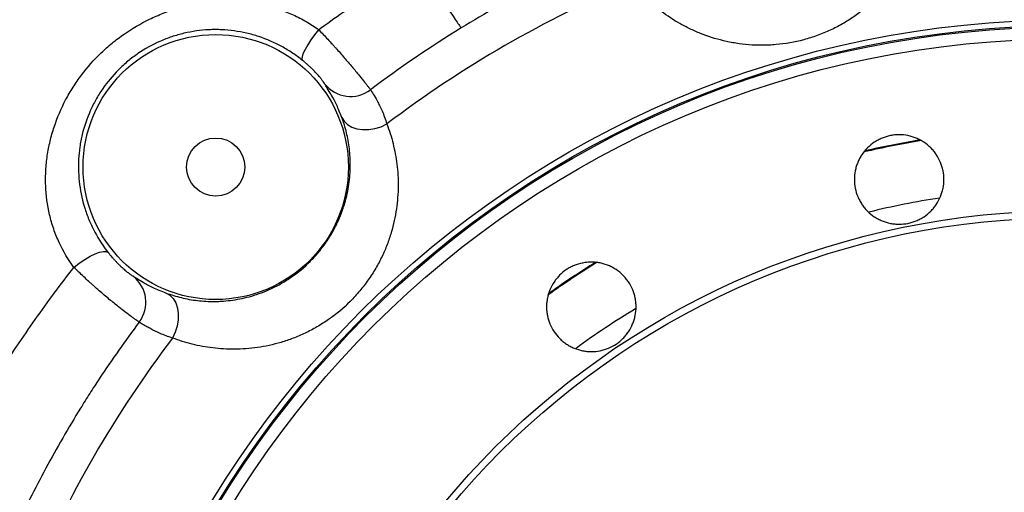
# Model space of a CAD drawing. Header units: millimetres. Extents: x 5255 to 12005, y 4675 to 12925.
# Tile 10 of 15: x 6677 to 8162, y 9466 to 10179. Entities that reach past the tile are written whole.
import ezdxf

# ---------------------------------------------------------------- set-up
doc = ezdxf.new("R2010")
doc.units = ezdxf.units.MM
doc.header["$LTSCALE"] = 5

msp = doc.modelspace()

# ---------------------------------------------------------------- linework, layer by layer
at = {"color": 7, "linetype": 'Continuous', "lineweight": 25, "flags": 128}
for points in [[(7128, 10164.1), (7122, 10156.4), (7116.5, 10148.7), (7111.7, 10141.3), (7107.8, 10134.4), (7105, 10128.5), (7103.3, 10123.6), (7103, 10120), (7103.8, 10117.8)], [(7163.1, 10031.6), (7166.5, 10025.8), (7171.6, 10020.9), (7178.1, 10017.1), (7185.8, 10014.5), (7194.4, 10013.2), (7203.6, 10013.4), (7213, 10014.9), (7222.2, 10017.7), (7231, 10021.8)], [(6759.2, 9805.3), (6767.2, 9811.6), (6775.5, 9817.3), (6783.6, 9822.1), (6791.1, 9825.8), (6797.9, 9828.3), (6803.6, 9829.5), (6807.9, 9829.4), (6810.7, 9827.8)], [(6898.1, 9766.6), (6903.9, 9763.2), (6908.8, 9758.1), (6912.7, 9751.6), (6915.2, 9743.9), (6916.5, 9735.3), (6916.4, 9726.2), (6914.8, 9716.8), (6912, 9707.5), (6907.9, 9698.7)]]:
    msp.add_lwpolyline(points, dxfattribs=at)
at = {"color": 7, "linetype": 'Continuous', "lineweight": 25}
for centre, radius in [((8254.5, 8675.2), 1503.7), ((8254.5, 8675.2), 1494.9), ((8254.5, 8675.2), 1493), ((6972.9, 9956.8), 200), ((8254.5, 8675.2), 1475), ((6972.9, 9956.8), 43.8), ((8254.5, 8675.2), 1215.5), ((8254.5, 8675.2), 1205)]:
    msp.add_circle(centre, radius, dxfattribs=at)
for centre, radius, start, end in [((8254.5, 8675.2), 1691.4, 112.7628, 127.2372), ((7176.4, 10113.2), 49.8, 217.9804, 307.0435), ((6817.9, 9752.7), 49.7, 322.8102, 52.1482), ((8254.5, 8675.2), 1691.4, 142.7628, 157.2372)]:
    msp.add_arc(centre, radius, start, end, dxfattribs=at)
at = {"color": 8, "linetype": 'Continuous', "lineweight": 25}
for radius, start, end in [(1339.3, 99.3449, 103.1312), (1340.5, 99.407, 103.0693), (1249.3, 98.7593, 103.7318), (1339.3, 121.8264, 125.6622), (1340.5, 121.8982, 125.5958), (1249.3, 121.2733, 126.2252)]:
    msp.add_arc((8254.5, 8675.2), radius, start, end, dxfattribs=at)
at = {"color": 7, "linetype": 'Continuous', "lineweight": 25}
for points, knots in [([(8041.4, 10353.1), (8039.8, 10343), (8037.6, 10332.9), (8031.8, 10312.8), (8028.3, 10302.8), (8022, 10288), (8019.7, 10283), (8014.7, 10273.2), (8012.1, 10268.3), (8003.5, 10253.7), (7997, 10244.1), (7982.4, 10225.6), (7974.3, 10216.7), (7960.5, 10203.6), (7955.8, 10199.4), (7945.7, 10191.3), (7940.5, 10187.4), (7929.6, 10179.9), (7923.9, 10176.3), (7914.9, 10171.2), (7911.9, 10169.5), (7905.7, 10166.3), (7902.6, 10164.8), (7893.1, 10160.4), (7886.6, 10157.7), (7876.6, 10154.1), (7873.3, 10152.9), (7866.5, 10150.8), (7863, 10149.8), (7845.6, 10145.1), (7831.7, 10142.7), (7814.3, 10141.2), (7810.8, 10140.9), (7803.8, 10140.6), (7800.4, 10140.5), (7790.1, 10140.5), (7783.3, 10140.8), (7770.1, 10141.8), (7763.6, 10142.6), (7754, 10144.2), (7750.8, 10144.7), (7744.5, 10146), (7741.4, 10146.7), (7726.2, 10150.3), (7714.7, 10154.1), (7698.3, 10160.6), (7693, 10163), (7682.6, 10168), (7677.5, 10170.7), (7662.8, 10179), (7653.7, 10185), (7636.6, 10197.9), (7628.6, 10204.8), (7613.6, 10219.3), (7606.6, 10226.9), (7600.1, 10234.9)], [0, 0, 0, 0, 0.0625, 0.0625, 0.125, 0.125, 0.15625, 0.15625, 0.1875, 0.1875, 0.25, 0.25, 0.3125, 0.3125, 0.34375, 0.34375, 0.375, 0.375, 0.40625, 0.40625, 0.421875, 0.421875, 0.4375, 0.4375, 0.46875, 0.46875, 0.484375, 0.484375, 0.5, 0.5, 0.5625, 0.5625, 0.578125, 0.578125, 0.59375, 0.59375, 0.625, 0.625, 0.65625, 0.65625, 0.671875, 0.671875, 0.6875, 0.6875, 0.75, 0.75, 0.78125, 0.78125, 0.8125, 0.8125, 0.875, 0.875, 0.9375, 0.9375, 1, 1, 1, 1]), ([(7567.2, 10282.9), (7547.8, 10274.6), (7528.6, 10265.9), (7490.6, 10247.9), (7471.7, 10238.5), (7415.7, 10209.5), (7379.1, 10188.8), (7343.2, 10166.7)], [0, 0, 0, 0, 0.25, 0.25, 0.5, 0.5, 1, 1, 1, 1]), ([(7128, 10164.1), (7152.6, 10182.1), (7177.7, 10199.3), (7216, 10224.1), (7228.9, 10232.2), (7248.4, 10244.1), (7258.2, 10250), (7268.1, 10255.7), (7274.7, 10259.5), (7278, 10261.5), (7281.3, 10263.3)], [0, 0, 0, 0, 0.5, 0.5, 0.75, 0.75, 0.875, 0.9375, 0.9375, 1, 1, 1, 1]), ([(7281.3, 10263.3), (7284.7, 10257.8), (7288.2, 10252.1), (7295.1, 10240.9), (7298.6, 10235.3), (7305.4, 10224.4), (7308.7, 10219.1), (7315.1, 10209), (7318.1, 10204.2), (7323.9, 10195.2), (7326.5, 10191.1), (7331.4, 10183.7), (7333.6, 10180.3), (7337.4, 10174.7), (7339, 10172.3), (7341.6, 10168.7), (7342.6, 10167.4), (7343.2, 10166.7)], [0, 0, 0, 0, 0.125, 0.125, 0.25, 0.25, 0.375, 0.375, 0.5, 0.5, 0.625, 0.625, 0.75, 0.75, 0.875, 0.875, 1, 1, 1, 1]), ([(6759.2, 9805.3), (6750.5, 9816.9), (6743, 9829.4), (6733.8, 9849.4), (6731, 9856.2), (6726.2, 9870.4), (6724.1, 9877.6), (6719, 9899.4), (6717.1, 9914.1), (6716.4, 9932.9), (6716.4, 9936.7), (6716.4, 9944.2), (6716.6, 9947.9), (6717.2, 9959), (6717.9, 9966.4), (6720.1, 9981.1), (6721.5, 9988.4), (6724.9, 10002.9), (6727, 10010.1), (6734, 10031.3), (6739.8, 10044.9), (6750.1, 10064.5), (6753.8, 10070.9), (6759.8, 10080.4), (6761.9, 10083.5), (6766.2, 10089.6), (6768.3, 10092.7), (6779.5, 10107.5), (6789.3, 10118.6), (6805.4, 10134.1), (6811, 10139), (6822.6, 10148.6), (6828.6, 10153.1), (6846.9, 10165.9), (6859.7, 10173.4), (6876.5, 10181.6), (6879.9, 10183.1), (6886.8, 10186.1), (6890.3, 10187.6), (6900.8, 10191.6), (6907.8, 10194.1), (6929.2, 10200.4), (6943.8, 10203.5), (6966, 10206.3), (6973.6, 10206.9), (6988.5, 10207.4), (6995.9, 10207.4), (7018.2, 10206.3), (7032.9, 10204.3), (7051.2, 10199.9), (7054.9, 10199), (7062.1, 10196.9), (7065.6, 10195.8), (7076.2, 10192.2), (7083.1, 10189.5), (7096.5, 10183.4), (7103.1, 10180), (7112.6, 10174.4), (7115.8, 10172.5), (7122, 10168.4), (7125.1, 10166.3), (7128, 10164.1)], [0, 0, 0, 0, 0.0625, 0.0625, 0.09375, 0.09375, 0.125, 0.125, 0.1875, 0.1875, 0.203125, 0.203125, 0.21875, 0.21875, 0.25, 0.25, 0.28125, 0.28125, 0.3125, 0.3125, 0.375, 0.375, 0.40625, 0.40625, 0.421875, 0.421875, 0.4375, 0.4375, 0.5, 0.5, 0.53125, 0.53125, 0.5625, 0.5625, 0.625, 0.625, 0.640625, 0.640625, 0.65625, 0.65625, 0.6875, 0.6875, 0.75, 0.75, 0.78125, 0.78125, 0.8125, 0.8125, 0.875, 0.875, 0.890625, 0.890625, 0.90625, 0.90625, 0.9375, 0.9375, 0.96875, 0.96875, 0.984375, 0.984375, 1, 1, 1, 1]), ([(7103.8, 10117.8), (7099, 10121.7), (7093.9, 10125.4), (7083.5, 10132.4), (7078.2, 10135.6), (7061.7, 10144.6), (7050.1, 10149.7), (7034.8, 10154.7), (7031.8, 10155.6), (7025.6, 10157.4), (7022.5, 10158.1), (7013.3, 10160.3), (7007, 10161.4), (6994.5, 10163.1), (6988.2, 10163.7), (6978.7, 10164.1), (6975.5, 10164.2), (6969.1, 10164.2), (6965.9, 10164.1), (6949.9, 10163.3), (6937.4, 10161.5), (6918.9, 10157.2), (6912.8, 10155.4), (6903.7, 10152.4), (6900.7, 10151.3), (6894.7, 10149), (6891.8, 10147.8), (6877.2, 10141.3), (6866.2, 10135.2), (6853.1, 10126.2), (6850.5, 10124.3), (6845.4, 10120.5), (6842.9, 10118.5), (6835.5, 10112.3), (6830.8, 10108), (6817.4, 10094.6), (6809.4, 10084.9), (6800.4, 10071.9), (6798.7, 10069.3), (6795.3, 10063.9), (6793.7, 10061.1), (6789.1, 10052.8), (6786.3, 10047.2), (6778.6, 10030), (6774.6, 10018.2), (6770.9, 10002.8), (6770.2, 9999.7), (6769, 9993.4), (6768.5, 9990.3), (6767.1, 9980.9), (6766.5, 9974.7), (6765.8, 9962.1), (6765.8, 9955.8), (6766.3, 9943), (6766.8, 9936.6), (6769.3, 9917.6), (6772, 9905.3), (6776.9, 9890.2), (6777.9, 9887.2), (6780.2, 9881.2), (6781.3, 9878.2), (6785.1, 9869.5), (6787.8, 9863.8), (6796.5, 9847.4), (6803.2, 9837.3), (6810.7, 9827.8)], [0, 0, 0, 0, 0.03125, 0.03125, 0.0625, 0.0625, 0.125, 0.125, 0.140625, 0.140625, 0.15625, 0.15625, 0.1875, 0.1875, 0.21875, 0.21875, 0.234375, 0.234375, 0.25, 0.25, 0.3125, 0.3125, 0.34375, 0.34375, 0.359375, 0.359375, 0.375, 0.375, 0.4375, 0.4375, 0.453125, 0.453125, 0.46875, 0.46875, 0.5, 0.5, 0.5625, 0.5625, 0.578125, 0.578125, 0.59375, 0.59375, 0.625, 0.625, 0.6875, 0.6875, 0.703125, 0.703125, 0.71875, 0.71875, 0.75, 0.75, 0.78125, 0.78125, 0.8125, 0.8125, 0.875, 0.875, 0.890625, 0.890625, 0.90625, 0.90625, 0.9375, 0.9375, 1, 1, 1, 1]), ([(7128, 10164.1), (7132.7, 10159.4), (7137.3, 10154.5), (7144.2, 10147.1), (7146.5, 10144.6), (7149.9, 10140.9), (7151.1, 10139.6), (7153.3, 10137.1), (7154.4, 10135.9), (7160, 10129.7), (7164.2, 10124.8), (7170.3, 10117.7), (7172.3, 10115.4), (7176.2, 10110.8), (7178, 10108.6), (7181.6, 10104.3), (7183.3, 10102.2), (7186.6, 10098.2), (7188.2, 10096.3), (7192.6, 10090.8), (7195.2, 10087.5), (7198.6, 10083.3), (7199.7, 10081.9), (7201.6, 10079.5), (7202.4, 10078.5), (7204.6, 10075.6), (7205.7, 10074.3), (7206.4, 10073.4)], [0, 0, 0, 0, 0.125, 0.125, 0.1875, 0.1875, 0.21875, 0.21875, 0.25, 0.25, 0.375, 0.375, 0.4375, 0.4375, 0.5, 0.5, 0.5625, 0.5625, 0.625, 0.625, 0.75, 0.75, 0.8125, 0.8125, 0.875, 0.875, 1, 1, 1, 1]), ([(7137.1, 10082.5), (7136.9, 10082.9), (7136.6, 10083.4), (7135.6, 10084.7), (7135, 10085.6), (7133.5, 10087.6), (7132.6, 10088.8), (7131, 10090.9), (7130.4, 10091.6), (7129.1, 10093.1), (7128.5, 10093.9), (7127, 10095.5), (7126.3, 10096.4), (7124.7, 10098.2), (7123.9, 10099.1), (7121.2, 10101.9), (7119.3, 10103.9), (7116.2, 10107), (7115.1, 10108), (7112.9, 10110), (7111.8, 10111), (7109.5, 10113), (7108.4, 10114), (7106.1, 10115.9), (7105, 10116.9), (7103.8, 10117.8)], [0, 0, 0, 0, 0.125, 0.125, 0.25, 0.25, 0.375, 0.375, 0.4375, 0.4375, 0.5, 0.5, 0.5625, 0.5625, 0.625, 0.625, 0.75, 0.75, 0.8125, 0.8125, 0.875, 0.875, 0.9375, 0.9375, 1, 1, 1, 1]), ([(7206.4, 10073.4), (7207.3, 10071.9), (7208.6, 10069.8), (7212, 10064.2), (7214.1, 10060.8), (7217, 10055.4), (7217.6, 10054.3), (7218.8, 10052), (7219.4, 10050.8), (7221.2, 10047), (7222.5, 10044.3), (7226.3, 10035.7), (7228.8, 10029.2), (7231, 10021.8)], [0, 0, 0, 0, 0.25, 0.25, 0.5, 0.5, 0.5625, 0.5625, 0.625, 0.625, 0.75, 0.75, 1, 1, 1, 1]), ([(7163.1, 10031.6), (7160.5, 10038), (7155.3, 10050.9), (7149.8, 10061.2), (7147.8, 10064.6), (7147.7, 10064.7)], [0, 0, 0, 0, 0.486906, 0.985663, 1, 1, 1, 1]), ([(6898.1, 9766.6), (6905.5, 9763.9), (6913.2, 9761.5), (6929, 9757.7), (6937.1, 9756.2), (6953.7, 9754.3), (6962.3, 9753.8), (6973.4, 9753.9), (6975.6, 9753.9), (6980.1, 9754.1), (6982.4, 9754.3), (6989.3, 9754.8), (6993.9, 9755.3), (7007.9, 9757.3), (7017.4, 9759.3), (7032.1, 9763.5), (7037, 9765.2), (7047.1, 9769), (7052.1, 9771.1), (7062.2, 9775.8), (7067.2, 9778.4), (7074.7, 9782.7), (7077.2, 9784.3), (7082.3, 9787.4), (7084.8, 9789.1), (7097.1, 9797.7), (7106.5, 9805.4), (7117.5, 9816.5), (7119.7, 9818.8), (7123.9, 9823.3), (7125.9, 9825.6), (7131.8, 9832.7), (7135.4, 9837.5), (7140.6, 9844.8), (7142.2, 9847.3), (7145.4, 9852.4), (7146.9, 9854.9), (7151.3, 9862.4), (7153.9, 9867.5), (7158.6, 9877.5), (7160.7, 9882.4), (7163.5, 9889.9), (7164.4, 9892.4), (7166, 9897.4), (7166.8, 9899.8), (7170.4, 9912.1), (7172.4, 9921.7), (7174.4, 9935.7), (7174.9, 9940.3), (7175.6, 9949.4), (7175.8, 9953.9), (7175.9, 9967.3), (7175.4, 9975.9), (7173.5, 9992.6), (7172, 10000.7), (7168.2, 10016.5), (7165.9, 10024.2), (7163.1, 10031.6)], [0, 0, 0, 0, 0.0625, 0.0625, 0.125, 0.125, 0.1875, 0.1875, 0.203125, 0.203125, 0.21875, 0.21875, 0.25, 0.25, 0.3125, 0.3125, 0.34375, 0.34375, 0.375, 0.375, 0.40625, 0.40625, 0.421875, 0.421875, 0.4375, 0.4375, 0.5, 0.5, 0.515625, 0.515625, 0.53125, 0.53125, 0.5625, 0.5625, 0.578125, 0.578125, 0.59375, 0.59375, 0.625, 0.625, 0.65625, 0.65625, 0.671875, 0.671875, 0.6875, 0.6875, 0.75, 0.75, 0.78125, 0.78125, 0.8125, 0.8125, 0.875, 0.875, 0.9375, 0.9375, 1, 1, 1, 1]), ([(7231, 10021.8), (7234.7, 10012.2), (7237.8, 10002.3), (7242.8, 9982), (7244.8, 9971.6), (7246.7, 9955.6), (7247.2, 9950.2), (7247.9, 9939.2), (7248, 9933.6), (7247.9, 9916.7), (7247, 9905.2), (7243.6, 9881.9), (7241.1, 9870), (7235.7, 9851.9), (7233.7, 9845.8), (7229.1, 9833.8), (7226.5, 9827.8), (7220.8, 9815.8), (7217.6, 9809.9), (7212.4, 9801), (7210.6, 9798), (7206.9, 9792.1), (7204.9, 9789.2), (7198.9, 9780.7), (7194.7, 9775.1), (7187.8, 9767), (7185.5, 9764.3), (7180.7, 9759), (7178.2, 9756.4), (7165.5, 9743.7), (7154.6, 9734.7), (7140.3, 9724.6), (7137.4, 9722.7), (7131.5, 9719), (7128.5, 9717.1), (7119.6, 9712), (7113.7, 9708.8), (7101.7, 9703.1), (7095.6, 9700.6), (7086.5, 9697.1), (7083.5, 9696), (7077.4, 9693.9), (7074.4, 9693), (7059.4, 9688.6), (7047.6, 9686), (7030.1, 9683.5), (7024.3, 9682.9), (7012.8, 9682), (7007.1, 9681.8), (6990.2, 9681.7), (6979.3, 9682.4), (6958, 9685), (6947.6, 9686.9), (6927.4, 9691.9), (6917.6, 9695), (6907.9, 9698.7)], [0, 0, 0, 0, 0.0625, 0.0625, 0.125, 0.125, 0.15625, 0.15625, 0.1875, 0.1875, 0.25, 0.25, 0.3125, 0.3125, 0.34375, 0.34375, 0.375, 0.375, 0.40625, 0.40625, 0.421875, 0.421875, 0.4375, 0.4375, 0.46875, 0.46875, 0.484375, 0.484375, 0.5, 0.5, 0.5625, 0.5625, 0.578125, 0.578125, 0.59375, 0.59375, 0.625, 0.625, 0.65625, 0.65625, 0.671875, 0.671875, 0.6875, 0.6875, 0.75, 0.75, 0.78125, 0.78125, 0.8125, 0.8125, 0.875, 0.875, 0.9375, 0.9375, 1, 1, 1, 1]), ([(7955.6, 9985.7), (7958.8, 9988.8), (7962.2, 9991.6), (7967.7, 9995.3), (7969.6, 9996.4), (7973.5, 9998.5), (7975.5, 9999.5), (7981.6, 10002), (7985.8, 10003.3), (7992.3, 10004.6), (7994.5, 10004.9), (7998.9, 10005.4), (8001.2, 10005.5), (8007.8, 10005.5), (8012.1, 10005), (8018.7, 10003.7), (8020.8, 10003.2), (8025.1, 10001.9), (8029.2, 10000.4), (8033.2, 9998.5), (8037.1, 9996.5), (8039, 9995.3), (8044.5, 9991.6), (8047.9, 9988.8), (8052.6, 9984.2), (8054.1, 9982.5), (8056.9, 9979.1), (8058.2, 9977.3), (8061.9, 9971.8), (8064, 9967.9), (8066.5, 9961.8), (8067.3, 9959.7), (8068.6, 9955.4), (8069.1, 9953.3), (8070.4, 9946.8), (8070.8, 9942.4), (8070.9, 9933.5), (8070.4, 9929.1), (8069.1, 9922.7), (8068.6, 9920.5), (8067.3, 9916.3), (8066.6, 9914.2), (8064, 9908.1), (8062, 9904.2), (8058.3, 9898.7), (8057, 9896.9), (8054.1, 9893.4), (8052.7, 9891.8), (8048, 9887.1), (8044.6, 9884.3), (8039.1, 9880.6), (8037.1, 9879.5), (8033.2, 9877.4), (8029.3, 9875.5), (8025.1, 9874), (8020.9, 9872.7), (8018.7, 9872.2), (8012.2, 9870.9), (8007.8, 9870.5), (8001.2, 9870.5), (7999, 9870.6), (7994.6, 9871), (7992.4, 9871.3), (7985.9, 9872.6), (7981.7, 9873.9), (7975.5, 9876.4), (7973.5, 9877.4), (7969.6, 9879.5), (7967.7, 9880.6), (7962.2, 9884.3), (7958.8, 9887), (7954.1, 9891.8), (7952.6, 9893.4), (7949.8, 9896.8), (7947.2, 9900.3), (7944.9, 9904.1), (7942.8, 9908), (7941.9, 9910), (7939.3, 9916.2), (7938, 9920.4), (7936.3, 9929), (7935.9, 9933.5), (7935.8, 9942.3), (7936.3, 9946.7), (7937.6, 9953.2), (7938.1, 9955.4), (7939.4, 9959.6), (7940.9, 9963.8), (7942.7, 9967.7), (7944.8, 9971.6), (7945.9, 9973.5), (7949.7, 9979.1), (7952.5, 9982.5), (7955.6, 9985.7)], [0, 0, 0, 0, 0.03125, 0.03125, 0.046875, 0.046875, 0.0625, 0.0625, 0.09375, 0.09375, 0.109375, 0.109375, 0.125, 0.125, 0.15625, 0.15625, 0.171875, 0.171875, 0.1875, 0.203125, 0.203125, 0.21875, 0.21875, 0.25, 0.25, 0.265625, 0.265625, 0.28125, 0.28125, 0.3125, 0.3125, 0.328125, 0.328125, 0.34375, 0.34375, 0.375, 0.375, 0.40625, 0.40625, 0.421875, 0.421875, 0.4375, 0.4375, 0.46875, 0.46875, 0.484375, 0.484375, 0.5, 0.5, 0.53125, 0.53125, 0.546875, 0.546875, 0.5625, 0.578125, 0.578125, 0.59375, 0.59375, 0.625, 0.625, 0.640625, 0.640625, 0.65625, 0.65625, 0.6875, 0.6875, 0.703125, 0.703125, 0.71875, 0.71875, 0.75, 0.75, 0.765625, 0.765625, 0.78125, 0.796875, 0.796875, 0.8125, 0.8125, 0.84375, 0.84375, 0.875, 0.875, 0.90625, 0.90625, 0.921875, 0.921875, 0.9375, 0.953125, 0.953125, 0.96875, 0.96875, 1, 1, 1, 1]), ([(6810.7, 9827.8), (6812.5, 9825.5), (6814.4, 9823.2), (6817.4, 9819.7), (6818.5, 9818.5), (6820.6, 9816.2), (6821.6, 9815.1), (6823.7, 9812.9), (6824.8, 9811.8), (6826.8, 9809.7), (6827.9, 9808.7), (6831, 9805.8), (6832.9, 9804.1), (6836.5, 9800.9), (6838.1, 9799.5), (6841.1, 9797.1), (6842.5, 9796.1), (6844.2, 9794.8), (6844.7, 9794.4), (6845.7, 9793.7), (6846.1, 9793.4), (6847.3, 9792.6), (6847.9, 9792.2), (6848.4, 9791.9)], [0, 0, 0, 0, 0.125, 0.125, 0.1875, 0.1875, 0.25, 0.25, 0.3125, 0.3125, 0.375, 0.375, 0.5, 0.5, 0.625, 0.625, 0.75, 0.75, 0.8125, 0.8125, 0.875, 0.875, 1, 1, 1, 1]), ([(7476.9, 9771.5), (7478.6, 9775.7), (7480.7, 9779.5), (7484.3, 9785), (7485.6, 9786.8), (7488.4, 9790.2), (7489.9, 9791.9), (7494.6, 9796.6), (7498, 9799.4), (7503.5, 9803.1), (7505.5, 9804.2), (7509.4, 9806.3), (7511.4, 9807.2), (7517.5, 9809.8), (7521.7, 9811), (7528.2, 9812.3), (7530.4, 9812.7), (7534.8, 9813.1), (7539.2, 9813.3), (7543.6, 9813.1), (7548, 9812.7), (7550.2, 9812.4), (7556.8, 9811.1), (7561, 9809.8), (7567.1, 9807.2), (7569.1, 9806.3), (7573, 9804.2), (7574.9, 9803.1), (7580.4, 9799.4), (7583.8, 9796.6), (7588.5, 9791.9), (7590, 9790.3), (7592.8, 9786.8), (7594.1, 9785.1), (7597.8, 9779.6), (7599.9, 9775.7), (7603.3, 9767.5), (7604.6, 9763.2), (7605.9, 9756.8), (7606.2, 9754.6), (7606.6, 9750.2), (7606.7, 9747.9), (7606.7, 9741.3), (7606.3, 9736.9), (7605, 9730.4), (7604.5, 9728.3), (7603.2, 9724), (7602.4, 9721.9), (7599.9, 9715.8), (7597.8, 9712), (7594.2, 9706.4), (7592.8, 9704.6), (7590, 9701.2), (7587.1, 9697.9), (7583.8, 9695), (7580.4, 9692.2), (7578.6, 9690.8), (7573.1, 9687.1), (7569.2, 9685.1), (7563.1, 9682.5), (7561, 9681.8), (7556.8, 9680.5), (7554.6, 9679.9), (7548.1, 9678.7), (7543.7, 9678.2), (7537.1, 9678.2), (7534.9, 9678.3), (7530.4, 9678.8), (7528.3, 9679.1), (7521.8, 9680.4), (7517.6, 9681.6), (7511.4, 9684.2), (7509.4, 9685.1), (7505.5, 9687.2), (7501.7, 9689.5), (7498.2, 9692.1), (7494.8, 9694.9), (7493.1, 9696.4), (7488.4, 9701.1), (7485.6, 9704.5), (7480.7, 9711.8), (7478.6, 9715.8), (7475.2, 9723.9), (7473.9, 9728.1), (7472.6, 9734.6), (7472.3, 9736.8), (7471.8, 9741.2), (7471.7, 9743.4), (7471.7, 9747.8), (7471.8, 9750), (7472.3, 9754.4), (7472.6, 9756.6), (7473.9, 9763.2), (7475.2, 9767.4), (7476.9, 9771.5)], [0, 0, 0, 0, 0.03125, 0.03125, 0.046875, 0.046875, 0.0625, 0.0625, 0.09375, 0.09375, 0.109375, 0.109375, 0.125, 0.125, 0.15625, 0.15625, 0.171875, 0.171875, 0.1875, 0.203125, 0.203125, 0.21875, 0.21875, 0.25, 0.25, 0.265625, 0.265625, 0.28125, 0.28125, 0.3125, 0.3125, 0.328125, 0.328125, 0.34375, 0.34375, 0.375, 0.375, 0.40625, 0.40625, 0.421875, 0.421875, 0.4375, 0.4375, 0.46875, 0.46875, 0.484375, 0.484375, 0.5, 0.5, 0.53125, 0.53125, 0.546875, 0.546875, 0.5625, 0.578125, 0.578125, 0.59375, 0.59375, 0.625, 0.625, 0.640625, 0.640625, 0.65625, 0.65625, 0.6875, 0.6875, 0.703125, 0.703125, 0.71875, 0.71875, 0.75, 0.75, 0.765625, 0.765625, 0.78125, 0.796875, 0.796875, 0.8125, 0.8125, 0.84375, 0.84375, 0.875, 0.875, 0.90625, 0.90625, 0.921875, 0.921875, 0.9375, 0.9375, 0.953125, 0.953125, 0.96875, 0.96875, 1, 1, 1, 1]), ([(6549.7, 9473.5), (6551.5, 9477.2), (6553.4, 9480.9), (6557.1, 9488.2), (6562.7, 9499.2), (6568.4, 9510.1), (6579.9, 9531.8), (6587.8, 9546.2), (6611.9, 9589.1), (6628.7, 9617.3), (6655, 9658.9), (6664, 9672.7), (6682.2, 9700), (6691.5, 9713.5), (6719.7, 9753.5), (6739.1, 9779.7), (6759.2, 9805.3)], [0, 0, 0, 0, 0.03125, 0.03125, 0.0625, 0.125, 0.125, 0.25, 0.25, 0.5, 0.5, 0.625, 0.625, 0.75, 0.75, 1, 1, 1, 1]), ([(6857.5, 9722.6), (6856.3, 9723.4), (6854.6, 9724.6), (6851.2, 9727), (6849.9, 9727.9), (6847.8, 9729.4), (6847.1, 9730), (6845.6, 9731.1), (6844.8, 9731.7), (6840.7, 9734.7), (6837, 9737.5), (6830.9, 9742.3), (6828.7, 9744), (6824.3, 9747.5), (6822, 9749.3), (6817.3, 9753.1), (6814.9, 9755), (6810, 9759.1), (6807.5, 9761.3), (6799.8, 9767.7), (6794.7, 9772.2), (6788.2, 9778), (6786.9, 9779.2), (6784.3, 9781.6), (6783, 9782.7), (6779.1, 9786.3), (6776.5, 9788.7), (6768.9, 9795.8), (6764, 9800.6), (6759.2, 9805.3)], [0, 0, 0, 0, 0.125, 0.125, 0.1875, 0.1875, 0.21875, 0.21875, 0.25, 0.25, 0.375, 0.375, 0.4375, 0.4375, 0.5, 0.5, 0.5625, 0.5625, 0.625, 0.625, 0.75, 0.75, 0.78125, 0.78125, 0.8125, 0.8125, 0.875, 0.875, 1, 1, 1, 1]), ([(6863.4, 9782.9), (6867.6, 9780.5), (6872.4, 9777.9), (6883.9, 9772.3), (6890.4, 9769.4), (6898.1, 9766.6)], [0, 0, 0, 0, 0.5, 0.5, 1, 1, 1, 1]), ([(6857.5, 9722.6), (6836.7, 9694.8), (6816.6, 9666.3), (6792.5, 9629.8), (6787.8, 9622.4), (6778.3, 9607.6), (6773.7, 9600.2), (6759.8, 9577.8), (6750.9, 9562.8), (6724.7, 9517.4), (6708.2, 9486.8), (6677, 9424.7), (6662.4, 9393.3), (6648.8, 9361.4)], [0, 0, 0, 0, 0.25, 0.25, 0.3125, 0.3125, 0.375, 0.375, 0.5, 0.5, 0.75, 0.75, 1, 1, 1, 1]), ([(6907.9, 9698.7), (6901, 9700.8), (6894.8, 9703.2), (6883.8, 9707.9), (6879, 9710.2), (6872.8, 9713.6), (6870.8, 9714.7), (6867.3, 9716.7), (6865.7, 9717.6), (6861.4, 9720.2), (6859.1, 9721.6), (6857.5, 9722.6)], [0, 0, 0, 0, 0.25, 0.25, 0.5, 0.5, 0.625, 0.625, 0.75, 0.75, 1, 1, 1, 1])]:
    msp.add_open_spline(points, degree=3, knots=knots, dxfattribs=at)
msp.add_open_spline([(7343.2, 10166.7), (7296.1, 10137.8), (7250.5, 10106.7), (7206.4, 10073.4)], degree=3, dxfattribs=at)
at = {"color": 8, "linetype": 'Continuous', "lineweight": 25}
for points, knots in [([(7147.7, 10064.7), (7145.3, 10068.8), (7140.5, 10077), (7138.2, 10080.7), (7137.1, 10082.5)], [0, 0, 0, 0, 0.488652, 1, 1, 1, 1]), ([(6848.4, 9791.9), (6849.9, 9791), (6851.9, 9789.8), (6856.8, 9786.8), (6859.8, 9784.9), (6863.4, 9782.9)], [0, 0, 0, 0, 0.5, 0.5, 1, 1, 1, 1])]:
    msp.add_open_spline(points, degree=3, knots=knots, dxfattribs=at)

doc.saveas('drawing.dxf')
